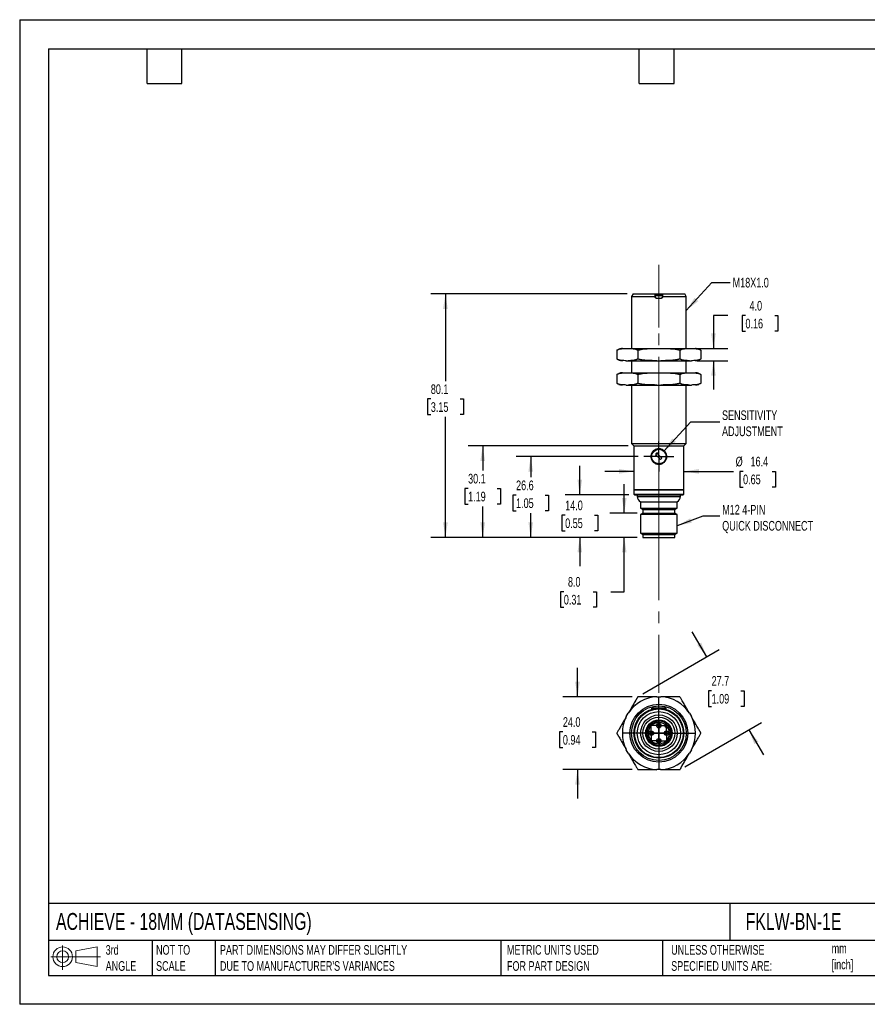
# Model space of a CAD drawing. Header units: millimetres. Extents: x 0 to 419, y 0 to 324.
# Tile 1 of 2: x 0 to 279, y 0 to 324. Entities that reach past the tile are written whole.
import ezdxf

# ---------------------------------------------------------------- set-up
doc = ezdxf.new("R2010")
doc.units = ezdxf.units.MM
doc.header["$LTSCALE"] = 1.5
doc.linetypes.add('CENTERX2', pattern=[20.32, 12.7, -2.54, 2.54, -2.54])
doc.layers.add('CENTER', color=40, linetype='CENTERX2')
doc.layers.add('DIMENSIONS', color=140, linetype='Continuous', lineweight=25)
doc.layers.add('TEXT', color=140, linetype='Continuous', lineweight=25)
doc.styles.add('SLDTEXTSTYLE0', font='TXT', dxfattribs={"width": 0.7})
doc.dimstyles.new('SLDDIMSTYLE0', dxfattribs={"dimtxt": 3.237012, "dimasz": 4.953, "dimexe": 0, "dimexo": 0.0625, "dimgap": 0.809253, "dimtad": 0, "dimtih": 1, "dimtoh": 1, "dimdec": 1, "dimrnd": 1e-09, "dimzin": 4, "dimdsep": 46, "dimtxsty": 'SLDTEXTSTYLE0', "dimsah": 1, "dimcen": 0.09, "dimadec": 0, "dimazin": 1, "dimtfac": 1, "dimtdec": 1, "dimtmove": 0, "dimatfit": 0, "dimfxl": 0, "dimfrac": 2, "dimtolj": 1, "dimtzin": 12, "dimarcsym": 0})
doc.dimstyles.new('SLDDIMSTYLE1', dxfattribs={"dimtxt": 3.237012, "dimasz": 4.953, "dimexe": 0, "dimexo": 0.0625, "dimgap": 0.809253, "dimtad": 0, "dimtih": 1, "dimtoh": 1, "dimdec": 1, "dimrnd": 1e-09, "dimzin": 12, "dimdsep": 46, "dimtxsty": 'SLDTEXTSTYLE0', "dimsah": 1, "dimcen": 0.09, "dimadec": 0, "dimazin": 3, "dimtfac": 1, "dimtdec": 1, "dimtofl": 0, "dimtmove": 0, "dimatfit": 3, "dimfxl": 0, "dimfrac": 2, "dimtolj": 1, "dimtzin": 12, "dimarcsym": 0})
doc.dimstyles.new('SLDDIMSTYLE2', dxfattribs={"dimtxt": 3.237012, "dimasz": 4.953, "dimexe": 0, "dimexo": 0.0625, "dimgap": 0.809253, "dimtad": 0, "dimtih": 1, "dimtoh": 1, "dimdec": 1, "dimrnd": 1e-09, "dimzin": 12, "dimdsep": 46, "dimtxsty": 'SLDTEXTSTYLE0', "dimsah": 1, "dimcen": 0.09, "dimadec": 0, "dimazin": 3, "dimtfac": 1, "dimtdec": 1, "dimtmove": 0, "dimatfit": 0, "dimfxl": 0, "dimfrac": 2, "dimtolj": 1, "dimtzin": 12, "dimarcsym": 0})
doc.dimstyles.new('SLDDIMSTYLE3', dxfattribs={"dimtxt": 0.18, "dimasz": 4.953, "dimexe": 0, "dimexo": 0.0625, "dimgap": 0, "dimtad": 0, "dimtih": 1, "dimtoh": 1, "dimdec": 0, "dimrnd": 1e-09, "dimzin": 0, "dimdsep": 46, "dimtxsty": 'Standard', "dimsah": 1, "dimcen": 0.09, "dimadec": 0, "dimazin": 0, "dimtfac": 4.953, "dimtdec": 0, "dimtofl": 0, "dimtmove": 0, "dimatfit": 3, "dimfxl": 0, "dimfrac": 2, "dimtolj": 1, "dimtzin": 0, "dimarcsym": 0})

# ---------------------------------------------------------------- blocks, each defined once
blk = doc.blocks.new('Block11')
at = {"color": 7, "linetype": 'Continuous', "lineweight": 18}
for p, q in [((3.88, 7.97), (3.88, 0)), ((8.22, 6.25), (15.26, 7.55)), ((15.26, 7.55), (15.26, 1.1)), ((0, 4.32), (16.31, 4.32)), ((8.22, 2.39), (8.22, 6.25)), ((8.22, 2.39), (15.26, 1.1))]:
    blk.add_line(p, q, dxfattribs=at)
for radius in [3.23, 1.93]:
    blk.add_circle((3.88, 4.32), radius, dxfattribs=at)
blk = doc.blocks.new('Block12')
at = {"color": 7, "linetype": 'Continuous'}
blk.add_blockref('Block11', (0, 0), dxfattribs=at)
blk = doc.blocks.new('_D')
at = {"layer": 'DIMENSIONS'}
for p, q in [((198.87, 161.58), (198.87, 171.11)), ((203.1, 161.58), (194.11, 161.58)), ((203.1, 153.58), (194.11, 153.58)), ((198.87, 135.72), (198.87, 153.58)), ((179, 135.72), (177.91, 135.72)), ((177.91, 135.72), (177.91, 130.58)), ((188.62, 135.72), (189.71, 135.72)), ((189.71, 135.72), (189.71, 130.58)), ((194.45, 135.72), (198.87, 135.72)), ((177.91, 130.58), (179, 130.58)), ((189.71, 130.58), (188.62, 130.58))]:
    blk.add_line(p, q, dxfattribs=at)
for points in [[(198.87, 161.58), (199.63, 166.53), (198.11, 166.53)], [(198.87, 153.58), (198.11, 148.63), (199.63, 148.63)]]:
    blk.add_solid(points, dxfattribs=at)
at = {"layer": 'DIMENSIONS', "char_height": 3.175, "attachment_point": 1, "style": 'SLDTEXTSTYLE0'}
for s, insert in [('8.0', (180.35, 140.54)), ('0.31', (179, 134.67))]:
    blk.add_mtext(s, dxfattribs=dict(at, insert=insert))
blk = doc.blocks.new('_D_1')
at = {"layer": 'DIMENSIONS'}
for p, q in [((184.25, 167.58), (184.25, 177.11)), ((200.35, 167.58), (179.48, 167.58)), ((179.44, 160.88), (178.35, 160.88)), ((178.35, 160.88), (178.35, 155.73)), ((189.06, 160.88), (190.14, 160.88)), ((190.14, 160.88), (190.14, 155.73)), ((178.35, 155.73), (179.44, 155.73)), ((190.14, 155.73), (189.06, 155.73)), ((203.1, 153.58), (179.48, 153.58)), ((184.25, 153.58), (184.25, 144.06))]:
    blk.add_line(p, q, dxfattribs=at)
for points in [[(184.25, 167.58), (185.01, 172.53), (183.48, 172.53)], [(184.25, 153.58), (183.48, 148.63), (185.01, 148.63)]]:
    blk.add_solid(points, dxfattribs=at)
at = {"layer": 'DIMENSIONS', "char_height": 3.175, "attachment_point": 1, "style": 'SLDTEXTSTYLE0'}
for s, insert in [('14.0', (179.44, 165.69)), ('0.55', (179.44, 159.82))]:
    blk.add_mtext(s, dxfattribs=dict(at, insert=insert))
blk = doc.blocks.new('_D_2')
at = {"layer": 'DIMENSIONS'}
for p, q in [((203.41, 180.18), (163.34, 180.18)), ((168.1, 180.18), (168.1, 173.34)), ((163.29, 167.47), (162.2, 167.47)), ((162.2, 167.47), (162.2, 162.32)), ((172.91, 167.47), (174, 167.47)), ((174, 167.47), (174, 162.32)), ((162.2, 162.32), (163.29, 162.32)), ((174, 162.32), (172.91, 162.32)), ((168.1, 153.58), (168.1, 161.6)), ((203.1, 153.58), (163.34, 153.58))]:
    blk.add_line(p, q, dxfattribs=at)
for points in [[(168.1, 180.18), (167.34, 175.23), (168.86, 175.23)], [(168.1, 153.58), (168.86, 158.53), (167.34, 158.53)]]:
    blk.add_solid(points, dxfattribs=at)
at = {"layer": 'DIMENSIONS', "char_height": 3.175, "attachment_point": 1, "style": 'SLDTEXTSTYLE0'}
for s, insert in [('26.6', (163.29, 172.28)), ('1.05', (163.29, 166.41))]:
    blk.add_mtext(s, dxfattribs=dict(at, insert=insert))
blk = doc.blocks.new('_D_3')
at = {"layer": 'DIMENSIONS'}
for p, q in [((200.15, 183.68), (147.55, 183.68)), ((152.31, 183.68), (152.31, 175.53)), ((147.51, 169.66), (146.42, 169.66)), ((146.42, 169.66), (146.42, 164.51)), ((157.12, 169.66), (158.21, 169.66)), ((158.21, 169.66), (158.21, 164.51)), ((146.42, 164.51), (147.51, 164.51)), ((152.31, 153.58), (152.31, 163.79)), ((158.21, 164.51), (157.12, 164.51)), ((203.1, 153.58), (147.55, 153.58))]:
    blk.add_line(p, q, dxfattribs=at)
for points in [[(152.31, 183.68), (151.55, 178.73), (153.08, 178.73)], [(152.31, 153.58), (153.08, 158.53), (151.55, 158.53)]]:
    blk.add_solid(points, dxfattribs=at)
at = {"layer": 'DIMENSIONS', "char_height": 3.175, "attachment_point": 1, "style": 'SLDTEXTSTYLE0'}
for s, insert in [('30.1', (147.51, 174.48)), ('1.19', (147.51, 168.61))]:
    blk.add_mtext(s, dxfattribs=dict(at, insert=insert))
blk = doc.blocks.new('_D_4')
at = {"layer": 'DIMENSIONS'}
for p, q in [((199.85, 233.68), (135.28, 233.68)), ((140.05, 233.68), (140.05, 204.96)), ((135.24, 199.1), (134.15, 199.1)), ((134.15, 199.1), (134.15, 193.95)), ((144.85, 199.1), (145.94, 199.1)), ((145.94, 199.1), (145.94, 193.95)), ((134.15, 193.95), (135.24, 193.95)), ((140.05, 153.58), (140.05, 193.23)), ((145.94, 193.95), (144.85, 193.95)), ((203.1, 153.58), (135.28, 153.58))]:
    blk.add_line(p, q, dxfattribs=at)
for points in [[(140.05, 233.68), (139.28, 228.73), (140.81, 228.73)], [(140.05, 153.58), (140.81, 158.53), (139.28, 158.53)]]:
    blk.add_solid(points, dxfattribs=at)
at = {"layer": 'DIMENSIONS', "char_height": 3.175, "attachment_point": 1, "style": 'SLDTEXTSTYLE0'}
for s, insert in [('80.1', (135.24, 203.91)), ('3.15', (135.24, 198.04))]:
    blk.add_mtext(s, dxfattribs=dict(at, insert=insert))
blk = doc.blocks.new('_D_5')
at = {"layer": 'DIMENSIONS'}
for p, q in [((232.9, 226.54), (228.21, 226.54)), ((228.21, 226.54), (228.21, 215.7)), ((238.74, 226.54), (237.65, 226.54)), ((237.65, 226.54), (237.65, 221.4)), ((248.35, 226.54), (249.44, 226.54)), ((249.44, 226.54), (249.44, 221.4)), ((237.65, 221.4), (238.74, 221.4)), ((249.44, 221.4), (248.35, 221.4)), ((222.88, 215.7), (232.97, 215.7)), ((222.88, 211.7), (232.97, 211.7)), ((228.21, 211.7), (228.21, 202.18))]:
    blk.add_line(p, q, dxfattribs=at)
for points in [[(228.21, 215.7), (228.97, 220.65), (227.45, 220.65)], [(228.21, 211.7), (227.45, 206.75), (228.97, 206.75)]]:
    blk.add_solid(points, dxfattribs=at)
at = {"layer": 'DIMENSIONS', "char_height": 3.175, "attachment_point": 1, "style": 'SLDTEXTSTYLE0'}
for s, insert in [('4.0', (240.08, 231.36)), ('0.16', (238.74, 225.49))]:
    blk.add_mtext(s, dxfattribs=dict(at, insert=insert))
blk = doc.blocks.new('_D_6')
at = {"layer": 'DIMENSIONS'}
for p, q in [((202.06, 175.29), (192.53, 175.29)), ((218.46, 175.29), (234.79, 175.29)), ((237.96, 175.29), (236.87, 175.29)), ((236.87, 175.29), (236.87, 170.15)), ((247.58, 175.29), (248.67, 175.29)), ((248.67, 175.29), (248.67, 170.15)), ((236.87, 170.15), (237.96, 170.15)), ((248.67, 170.15), (247.58, 170.15))]:
    blk.add_line(p, q, dxfattribs=at)
for points in [[(202.06, 175.29), (197.1, 176.05), (197.1, 174.53)], [(218.46, 175.29), (223.41, 174.53), (223.41, 176.05)]]:
    blk.add_solid(points, dxfattribs=at)
at = {"layer": 'DIMENSIONS', "char_height": 3.175, "attachment_point": 1, "style": 'SLDTEXTSTYLE0'}
for s, insert in [('%%c', (235.52, 180.11)), ('16.4', (240.41, 180.11)), ('0.65', (237.96, 174.24))]:
    blk.add_mtext(s, dxfattribs=dict(at, insert=insert))
blk = doc.blocks.new('SW_CENTERMARKSYMBOL_0')
at = {"layer": 'CENTER', "color": 0}
for p, q in [((0, 2.54), (0, 4.94)), ((-2.54, 0), (-4.94, 0)), ((0, 0), (-2.54, 0)), ((0, 0), (0, 2.54)), ((0, 0), (0, -2.54)), ((0, 0), (2.54, 0)), ((2.54, 0), (4.94, 0)), ((0, -2.54), (0, -4.94))]:
    blk.add_line(p, q, dxfattribs=at)
blk = doc.blocks.new('_D_7')
at = {"layer": 'DIMENSIONS'}
for p, q in [((183.49, 101.18), (183.49, 110.71)), ((201.42, 101.18), (178.72, 101.18)), ((178.68, 89.62), (177.59, 89.62)), ((177.59, 89.62), (177.59, 84.47)), ((188.29, 89.62), (189.38, 89.62)), ((189.38, 89.62), (189.38, 84.47)), ((177.59, 84.47), (178.68, 84.47)), ((189.38, 84.47), (188.29, 84.47)), ((201.42, 77.18), (178.72, 77.18)), ((183.49, 77.18), (183.49, 67.66))]:
    blk.add_line(p, q, dxfattribs=at)
for points in [[(183.49, 101.18), (184.25, 106.14), (182.72, 106.14)], [(183.49, 77.18), (182.72, 72.23), (184.25, 72.23)]]:
    blk.add_solid(points, dxfattribs=at)
at = {"layer": 'DIMENSIONS', "char_height": 3.175, "attachment_point": 1, "style": 'SLDTEXTSTYLE0'}
for s, insert in [('24.0', (178.68, 94.44)), ('0.94', (178.68, 88.57))]:
    blk.add_mtext(s, dxfattribs=dict(at, insert=insert))
blk = doc.blocks.new('_D_8')
at = {"layer": 'DIMENSIONS'}
for p, q in [((226, 114.27), (221.23, 122.52)), ((204.98, 102.13), (230.12, 116.65)), ((227.61, 103.14), (226.53, 103.14)), ((226.53, 103.14), (226.53, 98)), ((237.23, 103.14), (238.32, 103.14)), ((238.32, 103.14), (238.32, 98)), ((226.53, 98), (227.61, 98)), ((238.32, 98), (237.23, 98)), ((218.83, 78.13), (243.98, 92.65)), ((239.85, 90.27), (244.62, 82.02))]:
    blk.add_line(p, q, dxfattribs=at)
for points in [[(226, 114.27), (224.18, 118.94), (222.86, 118.18)], [(239.85, 90.27), (241.67, 85.6), (242.99, 86.36)]]:
    blk.add_solid(points, dxfattribs=at)
at = {"layer": 'DIMENSIONS', "char_height": 3.175, "attachment_point": 1, "style": 'SLDTEXTSTYLE0'}
for s, insert in [('27.7', (227.61, 107.96)), ('1.09', (227.61, 102.09))]:
    blk.add_mtext(s, dxfattribs=dict(at, insert=insert))
blk = doc.blocks.new('SW_CENTERMARKSYMBOL_1')
at = {"layer": 'CENTER', "color": 0}
for p, q in [((0, 5.08), (0, 12.048)), ((-5.08, 0), (-12.048, 0)), ((0, 0), (-2.54, 0)), ((0, 0), (0, 2.54)), ((0, 0), (0, -2.54)), ((0, 0), (2.54, 0)), ((5.08, 0), (12.048, 0)), ((0, -5.08), (0, -12.048))]:
    blk.add_line(p, q, dxfattribs=at)
blk = doc.blocks.new('SW_CENTERMARKSYMBOL_2')
at = {"layer": 'CENTER', "color": 0}
for p, q in [((-2.54, 0), (-3.04, 0)), ((0, 0), (-2.54, 0)), ((0, 2.54), (0, 3.04)), ((0, 0), (0, 2.54)), ((0, 0), (0, -2.54)), ((0, 0), (2.54, 0)), ((2.54, 0), (3.04, 0)), ((0, -2.54), (0, -3.04))]:
    blk.add_line(p, q, dxfattribs=at)
blk = doc.blocks.new('SW_CENTERMARKSYMBOL_3')
at = {"layer": 'CENTER', "color": 0}
for p, q in [((-2.54, 0), (-3.04, 0)), ((0, 0), (-2.54, 0)), ((0, 2.54), (0, 3.04)), ((0, 0), (0, 2.54)), ((0, 0), (0, -2.54)), ((0, 0), (2.54, 0)), ((2.54, 0), (3.04, 0)), ((0, -2.54), (0, -3.04))]:
    blk.add_line(p, q, dxfattribs=at)
blk = doc.blocks.new('SW_CENTERMARKSYMBOL_4')
at = {"layer": 'CENTER', "color": 0}
for p, q in [((-2.54, 0), (-3.04, 0)), ((0, 0), (-2.54, 0)), ((0, 2.54), (0, 3.04)), ((0, 0), (0, 2.54)), ((0, 0), (0, -2.54)), ((0, 0), (2.54, 0)), ((2.54, 0), (3.04, 0)), ((0, -2.54), (0, -3.04))]:
    blk.add_line(p, q, dxfattribs=at)
blk = doc.blocks.new('SW_CENTERMARKSYMBOL_5')
at = {"layer": 'CENTER', "color": 0}
for p, q in [((-2.54, 0), (-3.04, 0)), ((0, 0), (-2.54, 0)), ((0, 2.54), (0, 3.04)), ((0, 0), (0, 2.54)), ((0, 0), (0, -2.54)), ((0, 0), (2.54, 0)), ((2.54, 0), (3.04, 0)), ((0, -2.54), (0, -3.04))]:
    blk.add_line(p, q, dxfattribs=at)

msp = doc.modelspace()

# ---------------------------------------------------------------- linework, layer by layer
at = {"color": 7, "linetype": 'Continuous'}
for p, q in [((0, 323.85), (0, 0)), ((0, 323.85), (419.1, 323.85)), ((419.1, 0), (0, 0))]:
    msp.add_line(p, q, dxfattribs=at)
for p, q in [((201.76, 233.68), (201.26, 232.82)), ((201.76, 233.68), (208.96, 233.68)), ((208.96, 233.68), (211.56, 233.68)), ((208.96, 233.48), (209.01, 233.48)), ((209.01, 233.48), (211.51, 233.48)), ((211.51, 233.48), (211.56, 233.48)), ((211.56, 233.68), (218.76, 233.68)), ((219.26, 232.82), (218.76, 233.68)), ((201.26, 232.82), (201.26, 215.7)), ((201.26, 232.82), (208.96, 232.82)), ((208.96, 232.82), (208.96, 232.78)), ((209.01, 232.78), (209.01, 232.98)), ((211.51, 232.98), (209.01, 232.98)), ((209.46, 232.28), (211.06, 232.28)), ((211.51, 232.78), (211.51, 232.98)), ((211.56, 232.82), (219.26, 232.82)), ((211.56, 232.78), (211.56, 232.82)), ((219.26, 215.7), (219.26, 232.82)), ((196.47, 215.19), (196.4, 215.15)), ((196.4, 215.15), (196.4, 212.26)), ((199.54, 215.7), (200.19, 215.7)), ((200.19, 215.7), (209.6, 215.7)), ((203.33, 215.15), (203.33, 212.26)), ((209.6, 215.7), (210.91, 215.7)), ((210.91, 215.7), (220.32, 215.7)), ((217.18, 215.15), (217.18, 212.26)), ((220.32, 215.7), (220.97, 215.7)), ((224.11, 215.15), (224.06, 215.18)), ((224.11, 215.15), (224.11, 212.26)), ((196.4, 212.26), (196.46, 212.22)), ((199.54, 211.7), (200.19, 211.7)), ((200.19, 211.7), (209.6, 211.7)), ((201.26, 211.7), (201.26, 207.7)), ((209.6, 211.7), (210.91, 211.7)), ((210.91, 211.7), (220.32, 211.7)), ((219.26, 207.7), (219.26, 211.7)), ((220.32, 211.7), (220.97, 211.7)), ((224.04, 212.21), (224.11, 212.26)), ((199.54, 207.7), (200.19, 207.7)), ((200.19, 207.7), (209.6, 207.7)), ((209.6, 207.7), (210.91, 207.7)), ((210.91, 207.7), (220.32, 207.7)), ((220.32, 207.7), (220.97, 207.7)), ((196.47, 207.19), (196.4, 207.15)), ((196.4, 207.15), (196.4, 204.26)), ((196.4, 204.26), (196.46, 204.22)), ((203.33, 207.15), (203.33, 204.26)), ((217.18, 207.15), (217.18, 204.26)), ((224.04, 204.21), (224.11, 204.26)), ((224.11, 207.15), (224.06, 207.18)), ((224.11, 207.15), (224.11, 204.26)), ((199.54, 203.7), (200.19, 203.7)), ((200.19, 203.7), (209.6, 203.7)), ((201.26, 203.7), (201.26, 184.48)), ((209.6, 203.7), (210.91, 203.7)), ((210.91, 203.7), (220.32, 203.7)), ((219.26, 184.48), (219.26, 203.7)), ((220.32, 203.7), (220.97, 203.7)), ((201.26, 184.48), (202.06, 183.68)), ((201.26, 184.48), (210.26, 184.48)), ((202.06, 183.68), (202.06, 169.38)), ((202.06, 183.68), (210.26, 183.68)), ((210.26, 184.48), (219.26, 184.48)), ((210.26, 183.68), (218.46, 183.68)), ((218.46, 183.68), (219.26, 184.48)), ((218.46, 169.38), (218.46, 183.68)), ((209.21, 181.04), (209.2, 180.2)), ((209.2, 180.2), (209.52, 180.52)), ((209.31, 180.73), (209.75, 181.15)), ((209.52, 180.52), (209.31, 180.73)), ((210.28, 181.24), (209.44, 181.26)), ((210.77, 179.22), (209.52, 180.52)), ((209.75, 181.15), (209.95, 180.93)), ((209.95, 180.93), (210.28, 181.24)), ((209.95, 180.93), (211.2, 179.63)), ((211.2, 179.63), (210.77, 179.22)), ((202.06, 169.38), (202.26, 169.18)), ((202.06, 169.38), (210.26, 169.38)), ((202.06, 169.18), (202.06, 167.78)), ((202.06, 169.18), (218.46, 169.18)), ((210.26, 169.38), (218.46, 169.38)), ((218.26, 169.18), (218.46, 169.38)), ((218.46, 167.78), (218.46, 169.18)), ((202.06, 167.78), (218.46, 167.78)), ((202.26, 167.58), (218.26, 167.58)), ((203.16, 167.58), (203.16, 167.06)), ((203.16, 167.06), (217.36, 167.06)), ((204.26, 165.28), (204.26, 163.21)), ((204.26, 165.28), (216.26, 165.28)), ((216.26, 163.21), (216.26, 165.28)), ((217.36, 167.06), (217.36, 167.58)), ((204.26, 163.21), (205.01, 162.78)), ((204.26, 163.21), (216.26, 163.21)), ((205.01, 162.78), (205.01, 161.58)), ((205.01, 162.78), (215.51, 162.78)), ((215.51, 162.78), (216.26, 163.21)), ((215.51, 161.58), (215.51, 162.78)), ((205.01, 161.58), (204.26, 161.15)), ((204.26, 161.15), (204.26, 155.01)), ((216.26, 161.15), (204.26, 161.15)), ((205.01, 161.58), (215.51, 161.58)), ((216.26, 161.15), (215.51, 161.58)), ((216.26, 155.01), (216.26, 161.15)), ((204.26, 155.01), (205.01, 154.58)), ((204.26, 155.01), (216.26, 155.01)), ((205.01, 154.58), (205.01, 153.58)), ((205.01, 154.58), (215.51, 154.58)), ((205.01, 153.58), (215.51, 153.58)), ((215.51, 154.58), (216.26, 155.01)), ((215.51, 153.58), (215.51, 154.58)), ((209.6, 101.18), (210.91, 101.18)), ((207.86, 97.38), (207.86, 97.02)), ((212.66, 97.38), (207.86, 97.38)), ((209.2, 97.43), (209.2, 97.38)), ((209.2, 97.43), (209.52, 97.43)), ((209.52, 97.43), (209.52, 97.38)), ((209.52, 97.43), (209.75, 97.43)), ((209.75, 97.38), (209.75, 97.43)), ((209.75, 97.43), (209.95, 97.43)), ((209.95, 97.43), (209.95, 97.38)), ((209.95, 97.43), (210.28, 97.43)), ((210.28, 97.43), (210.28, 97.38)), ((212.66, 97.02), (212.66, 97.38)), ((199.54, 94.62), (200.19, 95.75)), ((220.32, 95.75), (220.97, 94.62)), ((212.34, 92.12), (212.74, 92.51)), ((213.58, 91.66), (213.19, 91.27)), ((200.19, 82.62), (199.54, 83.75)), ((220.97, 83.75), (220.32, 82.62)), ((210.91, 77.18), (209.6, 77.18))]:
    msp.add_line(p, q)
for centre, radius in [((210.26, 180.18), 2.4), ((210.26, 89.18), 9.51), ((210.26, 89.18), 9), ((210.26, 89.18), 8.2), ((210.26, 89.18), 8), ((210.26, 89.18), 7.1), ((210.26, 89.18), 6), ((210.26, 89.18), 5.25), ((210.26, 89.18), 4.35), ((210.26, 89.18), 4.15), ((210.26, 91.68), 0.75), ((210.26, 91.68), 0.5), ((207.76, 89.18), 0.75), ((207.76, 89.18), 0.5), ((212.76, 89.18), 0.75), ((212.76, 89.18), 0.5), ((210.26, 86.68), 0.75), ((210.26, 86.68), 0.5)]:
    msp.add_circle(centre, radius)
for centre, radius, start, end in [((198.32, 212.13), 3.58, 91.2478, 109.9221), ((222.2, 212.13), 3.58, 69.944, 88.7522), ((198.32, 215.28), 3.58, 249.944, 268.7522), ((222.2, 215.28), 3.58, 271.2478, 289.9221), ((198.32, 204.13), 3.58, 91.2478, 109.9221), ((222.2, 204.13), 3.58, 69.944, 88.7522), ((198.32, 207.28), 3.58, 249.944, 268.7522), ((222.2, 207.28), 3.58, 271.2478, 289.9221), ((210.26, 180.18), 1.35, 126.9949, 140.5611), ((202.26, 167.78), 0.2, 180, 270), ((205.16, 167.06), 2, 180, 243.2563), ((215.36, 167.06), 2, 296.7437, 0), ((218.26, 167.78), 0.2, 270, 0), ((210.26, 89.18), 12.02, 93.1112, 146.8888), ((210.26, 89.18), 12.02, 33.1112, 86.8888), ((210.26, 89.18), 12.02, 153.1112, 206.8888), ((210.26, 89.18), 12.02, 333.1112, 26.8888), ((210.26, 89.18), 3.95, 53.737, 36.263), ((210.26, 89.18), 3.52, 54.7213, 35.2787), ((210.26, 89.18), 3.5, 54.7305, 35.2695), ((212.77, 91.69), 0.6, 135, 315), ((210.26, 89.18), 12.02, 213.1112, 266.8888), ((210.26, 89.18), 12.02, 273.1112, 326.8888)]:
    msp.add_arc(centre, radius, start, end)
for points in [[(208.96, 233.68), (208.96, 233.39), (208.96, 233.1), (208.96, 232.82)], [(209.01, 233.48), (209.01, 233.31), (209.01, 233.15), (209.01, 232.98)], [(211.51, 232.98), (211.51, 233.15), (211.51, 233.31), (211.51, 233.48)], [(211.56, 232.82), (211.56, 233.1), (211.56, 233.39), (211.56, 233.68)]]:
    msp.add_open_spline(points, degree=3)
for points, knots in [([(209.46, 232.28), (209.43, 232.28), (209.39, 232.28), (209.33, 232.3), (209.25, 232.32), (209.18, 232.36), (209.1, 232.42), (209.04, 232.5), (208.99, 232.59), (208.96, 232.68), (208.96, 232.75), (208.96, 232.78)], [0, 0, 0, 0, 0.083186, 0.166168, 0.250381, 0.375723, 0.499961, 0.624084, 0.749052, 0.873963, 1, 1, 1, 1]), ([(209.01, 232.78), (209.01, 232.76), (209.01, 232.72), (209.02, 232.65), (209.05, 232.58), (209.09, 232.5), (209.15, 232.43), (209.23, 232.36), (209.31, 232.32), (209.41, 232.29), (209.47, 232.28), (209.51, 232.28)], [0, 0, 0, 0, 0.084354, 0.167552, 0.25102, 0.375813, 0.499834, 0.623948, 0.749504, 0.875413, 1, 1, 1, 1]), ([(211.01, 232.28), (211.03, 232.28), (211.07, 232.28), (211.14, 232.3), (211.21, 232.32), (211.29, 232.36), (211.36, 232.42), (211.42, 232.5), (211.47, 232.59), (211.5, 232.68), (211.5, 232.75), (211.51, 232.78)], [0, 0, 0, 0, 0.0831818, 0.1661612, 0.2503713, 0.3757146, 0.4999612, 0.6240974, 0.7490651, 0.8739758, 1, 1, 1, 1]), ([(211.56, 232.78), (211.56, 232.76), (211.55, 232.72), (211.54, 232.65), (211.51, 232.58), (211.47, 232.5), (211.41, 232.43), (211.34, 232.36), (211.25, 232.32), (211.15, 232.29), (211.09, 232.28), (211.06, 232.28)], [0, 0, 0, 0, 0.084365, 0.167567, 0.25103, 0.375822, 0.499834, 0.623944, 0.749499, 0.875407, 1, 1, 1, 1]), ([(196.4, 215.15), (196.44, 215.17), (196.52, 215.22), (196.65, 215.29), (196.78, 215.35), (196.91, 215.4), (197.04, 215.45), (197.26, 215.52), (197.56, 215.59), (197.96, 215.65), (198.35, 215.68), (198.88, 215.7), (199.27, 215.7), (199.54, 215.7)], [0, 0, 0, 0, 0.040694, 0.081787, 0.123293, 0.165226, 0.207601, 0.25043, 0.374145, 0.499594, 0.624444, 0.749655, 1, 1, 1, 1]), ([(200.19, 215.7), (200.45, 215.7), (200.85, 215.7), (201.37, 215.68), (201.77, 215.65), (202.16, 215.59), (202.51, 215.51), (202.82, 215.41), (203.08, 215.29), (203.24, 215.19), (203.33, 215.15)], [0, 0, 0, 0, 0.249858, 0.374748, 0.499299, 0.624724, 0.748439, 0.834032, 0.917848, 1, 1, 1, 1]), ([(203.33, 215.15), (203.41, 215.17), (203.57, 215.22), (203.82, 215.29), (204.08, 215.35), (204.34, 215.4), (204.6, 215.45), (205.04, 215.52), (205.65, 215.59), (206.44, 215.65), (207.23, 215.68), (208.29, 215.7), (209.08, 215.7), (209.6, 215.7)], [0, 0, 0, 0, 0.040542, 0.08148, 0.122829, 0.164602, 0.206813, 0.249476, 0.373818, 0.499914, 0.624736, 0.749916, 1, 1, 1, 1]), ([(210.91, 215.7), (211.44, 215.7), (212.23, 215.7), (213.28, 215.68), (214.07, 215.65), (214.85, 215.59), (215.55, 215.51), (216.16, 215.41), (216.68, 215.29), (217.02, 215.19), (217.18, 215.15)], [0, 0, 0, 0, 0.249911, 0.374819, 0.499388, 0.624811, 0.748523, 0.834087, 0.917875, 1, 1, 1, 1]), ([(217.18, 215.15), (217.23, 215.17), (217.31, 215.22), (217.43, 215.29), (217.56, 215.35), (217.69, 215.4), (217.82, 215.45), (218.04, 215.52), (218.35, 215.59), (218.74, 215.65), (219.14, 215.68), (219.66, 215.7), (220.06, 215.7), (220.32, 215.7)], [0, 0, 0, 0, 0.040694, 0.081787, 0.123293, 0.165226, 0.207601, 0.25043, 0.374145, 0.499594, 0.624444, 0.749655, 1, 1, 1, 1]), ([(220.97, 215.7), (221.24, 215.7), (221.63, 215.7), (222.16, 215.68), (222.55, 215.65), (222.95, 215.59), (223.3, 215.51), (223.6, 215.41), (223.86, 215.29), (224.03, 215.19), (224.11, 215.15)], [0, 0, 0, 0, 0.249858, 0.374748, 0.499299, 0.624724, 0.748439, 0.834032, 0.917848, 1, 1, 1, 1]), ([(199.54, 211.7), (199.27, 211.7), (198.88, 211.7), (198.35, 211.72), (197.96, 211.76), (197.57, 211.81), (197.21, 211.89), (196.91, 212), (196.65, 212.11), (196.48, 212.21), (196.4, 212.26)], [0, 0, 0, 0, 0.249858, 0.374748, 0.499299, 0.624724, 0.748439, 0.834032, 0.917848, 1, 1, 1, 1]), ([(203.33, 212.26), (203.29, 212.23), (203.2, 212.18), (203.08, 212.12), (202.95, 212.06), (202.82, 212), (202.69, 211.95), (202.47, 211.88), (202.17, 211.81), (201.77, 211.76), (201.38, 211.72), (200.85, 211.7), (200.45, 211.7), (200.19, 211.7)], [0, 0, 0, 0, 0.040694, 0.081787, 0.123293, 0.165226, 0.207601, 0.25043, 0.374145, 0.499594, 0.624444, 0.749655, 1, 1, 1, 1]), ([(209.6, 211.7), (209.08, 211.7), (208.29, 211.7), (207.23, 211.72), (206.44, 211.76), (205.66, 211.81), (204.96, 211.89), (204.35, 212), (203.83, 212.11), (203.49, 212.21), (203.33, 212.26)], [0, 0, 0, 0, 0.249911, 0.374819, 0.499388, 0.624811, 0.748523, 0.834087, 0.917875, 1, 1, 1, 1]), ([(217.18, 212.26), (217.1, 212.23), (216.94, 212.18), (216.69, 212.12), (216.43, 212.06), (216.17, 212), (215.91, 211.95), (215.48, 211.89), (214.86, 211.81), (214.07, 211.76), (213.28, 211.72), (212.23, 211.7), (211.44, 211.7), (210.91, 211.7)], [0, 0, 0, 0, 0.040542, 0.08148, 0.122829, 0.164602, 0.206813, 0.249476, 0.373818, 0.499914, 0.624736, 0.749916, 1, 1, 1, 1]), ([(220.32, 211.7), (220.06, 211.7), (219.66, 211.7), (219.14, 211.72), (218.74, 211.76), (218.35, 211.81), (218, 211.89), (217.69, 212), (217.44, 212.11), (217.27, 212.21), (217.18, 212.26)], [0, 0, 0, 0, 0.249858, 0.374748, 0.4992988, 0.6247243, 0.7484395, 0.8340325, 0.9178484, 1, 1, 1, 1]), ([(224.11, 212.26), (224.07, 212.23), (223.99, 212.18), (223.86, 212.12), (223.74, 212.06), (223.61, 212), (223.47, 211.95), (223.26, 211.88), (222.95, 211.81), (222.56, 211.76), (222.16, 211.72), (221.63, 211.7), (221.24, 211.7), (220.97, 211.7)], [0, 0, 0, 0, 0.040694, 0.081787, 0.123293, 0.165226, 0.207601, 0.25043, 0.374145, 0.499594, 0.624444, 0.749655, 1, 1, 1, 1]), ([(196.4, 207.15), (196.44, 207.17), (196.52, 207.22), (196.65, 207.29), (196.78, 207.35), (196.91, 207.4), (197.04, 207.45), (197.26, 207.52), (197.56, 207.59), (197.96, 207.65), (198.35, 207.68), (198.88, 207.7), (199.27, 207.7), (199.54, 207.7)], [0, 0, 0, 0, 0.040694, 0.081787, 0.123293, 0.165226, 0.207601, 0.25043, 0.374145, 0.499594, 0.624444, 0.749655, 1, 1, 1, 1]), ([(200.19, 207.7), (200.45, 207.7), (200.85, 207.7), (201.37, 207.68), (201.77, 207.65), (202.16, 207.59), (202.51, 207.51), (202.82, 207.41), (203.08, 207.29), (203.24, 207.19), (203.33, 207.15)], [0, 0, 0, 0, 0.249858, 0.374748, 0.499299, 0.624724, 0.748439, 0.834032, 0.917848, 1, 1, 1, 1]), ([(203.33, 207.15), (203.41, 207.17), (203.57, 207.22), (203.82, 207.29), (204.08, 207.35), (204.34, 207.4), (204.6, 207.45), (205.04, 207.52), (205.65, 207.59), (206.44, 207.65), (207.23, 207.68), (208.29, 207.7), (209.08, 207.7), (209.6, 207.7)], [0, 0, 0, 0, 0.040542, 0.08148, 0.122829, 0.164602, 0.206813, 0.249476, 0.373818, 0.499914, 0.624736, 0.749916, 1, 1, 1, 1]), ([(210.91, 207.7), (211.44, 207.7), (212.23, 207.7), (213.28, 207.68), (214.07, 207.65), (214.85, 207.59), (215.55, 207.51), (216.16, 207.41), (216.68, 207.29), (217.02, 207.19), (217.18, 207.15)], [0, 0, 0, 0, 0.249911, 0.374819, 0.499388, 0.624811, 0.748523, 0.834087, 0.917875, 1, 1, 1, 1]), ([(217.18, 207.15), (217.23, 207.17), (217.31, 207.22), (217.43, 207.29), (217.56, 207.35), (217.69, 207.4), (217.82, 207.45), (218.04, 207.52), (218.35, 207.59), (218.74, 207.65), (219.14, 207.68), (219.66, 207.7), (220.06, 207.7), (220.32, 207.7)], [0, 0, 0, 0, 0.040694, 0.081787, 0.123293, 0.165226, 0.207601, 0.25043, 0.374145, 0.499594, 0.624444, 0.749655, 1, 1, 1, 1]), ([(220.97, 207.7), (221.24, 207.7), (221.63, 207.7), (222.16, 207.68), (222.55, 207.65), (222.95, 207.59), (223.3, 207.51), (223.6, 207.41), (223.86, 207.29), (224.03, 207.19), (224.11, 207.15)], [0, 0, 0, 0, 0.249858, 0.374748, 0.499299, 0.624724, 0.748439, 0.834032, 0.917848, 1, 1, 1, 1]), ([(199.54, 203.7), (199.27, 203.7), (198.88, 203.7), (198.35, 203.72), (197.96, 203.76), (197.57, 203.81), (197.21, 203.89), (196.91, 204), (196.65, 204.11), (196.48, 204.21), (196.4, 204.26)], [0, 0, 0, 0, 0.249858, 0.374748, 0.499299, 0.624724, 0.748439, 0.834032, 0.917848, 1, 1, 1, 1]), ([(203.33, 204.26), (203.29, 204.23), (203.2, 204.18), (203.08, 204.12), (202.95, 204.06), (202.82, 204), (202.69, 203.95), (202.47, 203.88), (202.17, 203.81), (201.77, 203.76), (201.38, 203.72), (200.85, 203.7), (200.45, 203.7), (200.19, 203.7)], [0, 0, 0, 0, 0.040694, 0.081787, 0.123293, 0.165226, 0.207601, 0.25043, 0.374145, 0.499594, 0.624444, 0.749655, 1, 1, 1, 1]), ([(209.6, 203.7), (209.08, 203.7), (208.29, 203.7), (207.23, 203.72), (206.44, 203.76), (205.66, 203.81), (204.96, 203.89), (204.35, 204), (203.83, 204.11), (203.49, 204.21), (203.33, 204.26)], [0, 0, 0, 0, 0.249911, 0.374819, 0.499388, 0.624811, 0.748523, 0.834087, 0.917875, 1, 1, 1, 1]), ([(217.18, 204.26), (217.1, 204.23), (216.94, 204.18), (216.69, 204.12), (216.43, 204.06), (216.17, 204), (215.91, 203.95), (215.48, 203.89), (214.86, 203.81), (214.07, 203.76), (213.28, 203.72), (212.23, 203.7), (211.44, 203.7), (210.91, 203.7)], [0, 0, 0, 0, 0.040542, 0.08148, 0.122829, 0.164602, 0.206813, 0.249476, 0.373818, 0.499914, 0.624736, 0.749916, 1, 1, 1, 1]), ([(220.32, 203.7), (220.06, 203.7), (219.66, 203.7), (219.14, 203.72), (218.74, 203.76), (218.35, 203.81), (218, 203.89), (217.69, 204), (217.44, 204.11), (217.27, 204.21), (217.18, 204.26)], [0, 0, 0, 0, 0.249858, 0.374748, 0.499299, 0.624724, 0.748439, 0.834032, 0.917848, 1, 1, 1, 1]), ([(224.11, 204.26), (224.07, 204.23), (223.99, 204.18), (223.86, 204.12), (223.74, 204.06), (223.61, 204), (223.47, 203.95), (223.26, 203.88), (222.95, 203.81), (222.56, 203.76), (222.16, 203.72), (221.63, 203.7), (221.24, 203.7), (220.97, 203.7)], [0, 0, 0, 0, 0.040694, 0.081787, 0.123293, 0.165226, 0.207601, 0.25043, 0.374145, 0.499594, 0.624444, 0.749655, 1, 1, 1, 1]), ([(210.26, 177.63), (210.09, 177.63), (209.75, 177.66), (209.26, 177.81), (208.8, 178.04), (208.41, 178.36), (208.08, 178.74), (207.83, 179.19), (207.68, 179.67), (207.63, 180.18), (207.68, 180.69), (207.83, 181.18), (208.08, 181.62), (208.41, 182.01), (208.8, 182.32), (209.26, 182.55), (209.75, 182.7), (210.09, 182.73), (210.42, 182.73), (210.77, 182.7), (211.26, 182.55), (211.71, 182.32), (212.11, 182.01), (212.43, 181.62), (212.68, 181.18), (212.83, 180.69), (212.89, 180.18), (212.84, 179.67), (212.68, 179.19), (212.43, 178.74), (212.11, 178.36), (211.71, 178.04), (211.26, 177.81), (210.77, 177.66), (210.43, 177.63), (210.26, 177.63)], [0, 0, 0, 0, 0.0310305, 0.0625017, 0.093941, 0.1250033, 0.1562953, 0.1875021, 0.2190807, 0.2499991, 0.2808541, 0.3124976, 0.3437158, 0.3749963, 0.4060592, 0.4374978, 0.4689282, 0.4999999, 0.5000038, 0.531077, 0.5625155, 0.5939442, 0.6250149, 0.6562932, 0.687512, 0.7191, 0.7500076, 0.7808746, 0.8125037, 0.8437098, 0.8750002, 0.9060469, 0.9374999, 0.9689657, 1, 1, 1, 1]), ([(203.33, 101.18), (203.29, 101.11), (203.2, 100.97), (203.08, 100.75), (202.95, 100.53), (202.82, 100.3), (202.69, 100.08), (202.47, 99.7), (202.17, 99.17), (201.77, 98.49), (201.38, 97.8), (200.85, 96.89), (200.45, 96.2), (200.19, 95.75)], [0, 0, 0, 0, 0.040694, 0.081787, 0.123293, 0.165226, 0.207601, 0.25043, 0.374145, 0.499594, 0.624444, 0.749655, 1, 1, 1, 1]), ([(209.6, 101.18), (209.08, 101.18), (208.29, 101.18), (207.23, 101.18), (206.44, 101.18), (205.66, 101.18), (204.96, 101.18), (204.35, 101.18), (203.83, 101.18), (203.49, 101.18), (203.33, 101.18)], [0, 0, 0, 0, 0.249911, 0.374819, 0.499388, 0.624811, 0.748523, 0.834087, 0.917875, 1, 1, 1, 1]), ([(217.18, 101.18), (217.1, 101.18), (216.94, 101.18), (216.69, 101.18), (216.43, 101.18), (216.17, 101.18), (215.91, 101.18), (215.48, 101.18), (214.86, 101.18), (214.07, 101.18), (213.28, 101.18), (212.23, 101.18), (211.44, 101.18), (210.91, 101.18)], [0, 0, 0, 0, 0.040542, 0.08148, 0.122829, 0.164602, 0.206813, 0.249476, 0.373818, 0.499914, 0.624736, 0.749916, 1, 1, 1, 1]), ([(220.32, 95.75), (220.06, 96.2), (219.66, 96.89), (219.14, 97.8), (218.74, 98.48), (218.35, 99.16), (218, 99.77), (217.69, 100.3), (217.44, 100.75), (217.27, 101.04), (217.18, 101.18)], [0, 0, 0, 0, 0.249858, 0.374748, 0.499299, 0.624724, 0.748439, 0.834032, 0.917848, 1, 1, 1, 1]), ([(199.54, 94.62), (199.27, 94.16), (198.88, 93.48), (198.35, 92.57), (197.96, 91.88), (197.57, 91.2), (197.21, 90.59), (196.91, 90.07), (196.65, 89.62), (196.48, 89.33), (196.4, 89.18)], [0, 0, 0, 0, 0.249858, 0.374748, 0.499299, 0.624724, 0.748439, 0.834032, 0.917848, 1, 1, 1, 1]), ([(224.11, 89.18), (224.07, 89.25), (223.99, 89.4), (223.86, 89.61), (223.74, 89.84), (223.61, 90.06), (223.47, 90.29), (223.26, 90.67), (222.95, 91.2), (222.56, 91.88), (222.16, 92.56), (221.63, 93.47), (221.24, 94.16), (220.97, 94.62)], [0, 0, 0, 0, 0.040694, 0.081787, 0.123293, 0.165226, 0.207601, 0.25043, 0.374145, 0.499594, 0.624444, 0.749655, 1, 1, 1, 1]), ([(196.4, 89.18), (196.44, 89.11), (196.52, 88.97), (196.65, 88.75), (196.78, 88.53), (196.91, 88.3), (197.04, 88.08), (197.26, 87.7), (197.56, 87.17), (197.96, 86.49), (198.35, 85.8), (198.88, 84.89), (199.27, 84.2), (199.54, 83.75)], [0, 0, 0, 0, 0.040694, 0.081787, 0.123293, 0.165226, 0.207601, 0.25043, 0.374145, 0.499594, 0.624444, 0.749655, 1, 1, 1, 1]), ([(220.97, 83.75), (221.24, 84.2), (221.63, 84.89), (222.16, 85.8), (222.55, 86.48), (222.95, 87.16), (223.3, 87.77), (223.6, 88.3), (223.86, 88.75), (224.03, 89.04), (224.11, 89.18)], [0, 0, 0, 0, 0.249858, 0.374748, 0.499299, 0.624724, 0.748439, 0.834032, 0.917848, 1, 1, 1, 1]), ([(200.19, 82.62), (200.45, 82.16), (200.85, 81.48), (201.37, 80.57), (201.77, 79.88), (202.16, 79.2), (202.51, 78.59), (202.82, 78.07), (203.08, 77.62), (203.24, 77.33), (203.33, 77.18)], [0, 0, 0, 0, 0.249858, 0.374748, 0.499299, 0.624724, 0.748439, 0.834032, 0.917848, 1, 1, 1, 1]), ([(217.18, 77.18), (217.23, 77.25), (217.31, 77.4), (217.43, 77.61), (217.56, 77.84), (217.69, 78.06), (217.82, 78.29), (218.04, 78.67), (218.35, 79.2), (218.74, 79.88), (219.14, 80.56), (219.66, 81.47), (220.06, 82.16), (220.32, 82.62)], [0, 0, 0, 0, 0.040694, 0.081787, 0.123293, 0.165226, 0.207601, 0.25043, 0.374145, 0.499594, 0.624444, 0.749655, 1, 1, 1, 1]), ([(203.33, 77.18), (203.41, 77.18), (203.57, 77.18), (203.82, 77.18), (204.08, 77.18), (204.34, 77.18), (204.6, 77.18), (205.04, 77.18), (205.65, 77.18), (206.44, 77.18), (207.23, 77.18), (208.29, 77.18), (209.08, 77.18), (209.6, 77.18)], [0, 0, 0, 0, 0.0405417, 0.0814798, 0.1228286, 0.1646018, 0.206813, 0.249476, 0.3738178, 0.4999145, 0.6247358, 0.7499156, 1, 1, 1, 1]), ([(210.91, 77.18), (211.44, 77.18), (212.23, 77.18), (213.28, 77.18), (214.07, 77.18), (214.85, 77.18), (215.55, 77.18), (216.16, 77.18), (216.68, 77.18), (217.02, 77.18), (217.18, 77.18)], [0, 0, 0, 0, 0.249911, 0.374819, 0.499388, 0.624811, 0.748523, 0.834087, 0.917875, 1, 1, 1, 1])]:
    msp.add_open_spline(points, degree=3, knots=knots)
at = {"layer": 'CENTER', "linetype": 'CENTERX2', "lineweight": 18}
for p, q in [((210.26, 243.21), (210.26, 233.38)), ((210.26, 102.5), (210.26, 242.34)), ((210.26, 233.38), (210.26, 222.56)), ((210.26, 194.01), (210.26, 162.48)), ((210.26, 162.48), (210.26, 162.23)), ((210.26, 162.23), (210.26, 145.49))]:
    msp.add_line(p, q, dxfattribs=at)
at = {"layer": 'DIMENSIONS', "flags": 128}
msp.add_lwpolyline([(230.27, 160.59), (224.68, 160.59), (216.26, 157.39)], dxfattribs=at)
at = {"layer": 'DIMENSIONS'}
msp.add_solid([(216.26, 157.39), (221.16, 158.43), (220.61, 159.86)], dxfattribs=at)
at = {"layer": 'TEXT'}
for p, q in [((9.52, 314.32), (409.57, 314.32)), ((9.52, 314.32), (9.52, 9.52)), ((41.91, 302.89), (41.91, 314.32)), ((53.34, 302.89), (53.34, 314.32)), ((203.83, 302.89), (203.83, 314.32)), ((215.26, 302.89), (215.26, 314.32)), ((41.91, 302.89), (53.34, 302.89)), ((203.83, 302.89), (215.26, 302.89)), ((409.57, 33.19), (9.52, 33.19)), ((233.64, 33.19), (233.64, 20.95)), ((409.57, 20.95), (9.52, 20.95)), ((43.57, 20.95), (43.57, 9.52)), ((64.26, 20.95), (64.26, 9.52)), ((158.23, 20.95), (158.23, 9.52)), ((211.5, 20.95), (211.5, 9.52)), ((9.52, 9.52), (409.57, 9.52))]:
    msp.add_line(p, q, dxfattribs=at)

# ---------------------------------------------------------------- block references
at = {"layer": 'CENTER'}
for name, p in [('SW_CENTERMARKSYMBOL_0', (210.26, 180.18)), ('SW_CENTERMARKSYMBOL_1', (210.26, 89.18)), ('SW_CENTERMARKSYMBOL_3', (210.26, 91.68)), ('SW_CENTERMARKSYMBOL_4', (207.76, 89.18)), ('SW_CENTERMARKSYMBOL_5', (212.76, 89.18)), ('SW_CENTERMARKSYMBOL_2', (210.26, 86.68))]:
    msp.add_blockref(name, p, dxfattribs=at)
at = {"layer": 'TEXT'}
msp.add_blockref('Block12', (10.26, 11.33), dxfattribs=at)

# ---------------------------------------------------------------- texts
at = {"layer": 'DIMENSIONS', "char_height": 3.175, "attachment_point": 1, "style": 'SLDTEXTSTYLE0'}
for s, insert in [('M18X1.0', (234.53, 238.95)), ('SENSITIVITY^JADJUSTMENT', (231.03, 195.35)), ('M12 4-PIN^JQUICK DISCONNECT', (231.09, 164.28))]:
    msp.add_mtext(s, dxfattribs=dict(at, insert=insert))
at = {"layer": 'TEXT', "attachment_point": 1, "style": 'SLDTEXTSTYLE0'}
for s, insert, char_height in [('ACHIEVE - 18MM (DATASENSING)', (11.95, 30.04), 5.5562), ('FKLW-BN-1E', (238.81, 30.04), 5.556), ('3rd^JANGLE', (28.28, 19.49), 3.175), ('NOT TO^JSCALE', (44.86, 19.49), 3.175), ("PART DIMENSIONS MAY DIFFER SLIGHTLY ^JDUE TO MANUFACTURER'S VARIANCES", (65.87, 19.49), 3.175), ('METRIC UNITS USED ^JFOR PART DESIGN', (160.28, 19.49), 3.175), ('UNLESS OTHERWISE ^JSPECIFIED UNITS ARE:', (214.3, 19.49), 3.175), ('mm^J[inch]', (267.1, 19.99), 3.175)]:
    msp.add_mtext(s, dxfattribs=dict(at, insert=insert, char_height=char_height))

# ---------------------------------------------------------------- dimensions: what is measured, and where the dimension line sits
at = {"layer": 'DIMENSIONS'}
for base, p1, p2, angle, dimstyle, picture, middle in [((140.05, 233.68), (205.01, 153.58), (201.76, 233.68), 90, 'SLDDIMSTYLE1', '_D_4', (140.05, 199.1)), ((228.21, 215.7), (220.97, 211.7), (220.97, 215.7), 90, 'SLDDIMSTYLE0', '_D_5', (228.21, 226.54)), ((152.31, 183.68), (205.01, 153.58), (202.06, 183.68), 90, 'SLDDIMSTYLE1', '_D_3', (152.31, 169.66)), ((168.1, 180.18), (205.01, 153.58), (205.32, 180.18), 90, 'SLDDIMSTYLE1', '_D_2', (168.1, 167.47)), ((184.25, 167.58), (205.01, 153.58), (202.26, 167.58), 90, 'SLDDIMSTYLE0', '_D_1', (184.25, 160.88)), ((198.87, 161.58), (205.01, 153.58), (205.01, 161.58), 90, 'SLDDIMSTYLE0', '_D', (198.87, 135.72)), ((239.85, 90.27), (203.33, 101.18), (217.18, 77.18), 300, 'SLDDIMSTYLE2', '_D_8', (232.42, 103.14)), ((183.49, 77.18), (203.33, 101.18), (203.33, 77.18), 90, 'SLDDIMSTYLE0', '_D_7', (183.49, 89.62))]:
    dim = msp.add_linear_dim(base=base, p1=p1, p2=p2, angle=angle, dimstyle=dimstyle, dxfattribs=at)
    dim.commit()
    dim.dimension.update_dxf_attribs({"geometry": picture, "text_midpoint": middle, "dimtype": 160})
dim = msp.add_linear_dim(base=(218.46, 175.29), p1=(202.06, 169.38), p2=(218.46, 169.38), text='%%c<>', dimstyle='SLDDIMSTYLE2', dxfattribs=at)
dim.commit()
dim.dimension.update_dxf_attribs({"geometry": '_D_6', "text_midpoint": (242.77, 175.29), "dimtype": 160})

# ---------------------------------------------------------------- leaders
for points in [[(219.26, 228.18), (227.72, 237.41), (233.74, 237.41)], [(211.92, 181.91), (220.74, 191.61), (230.27, 191.61)]]:
    msp.add_leader(points, dimstyle='SLDDIMSTYLE3', dxfattribs=at)

doc.saveas('drawing.dxf')
